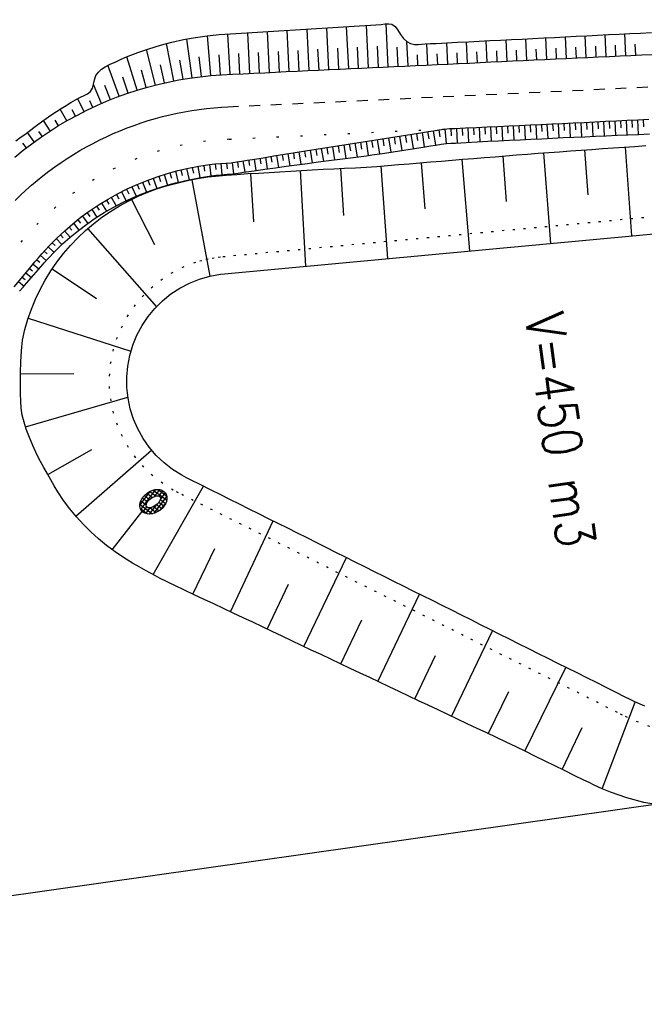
# Model space of a CAD drawing. Extents: x 446388 to 447135, y 445359 to 446567.
# Tile 4 of 39: x 446556 to 446585, y 445542 to 445588. Entities that reach past the tile are written whole.
import ezdxf

# ---------------------------------------------------------------- set-up
doc = ezdxf.new("R2010")
doc.units = 0
doc.header["$LTSCALE"] = 2
doc.header["$MEASUREMENT"] = 0
for name, pattern in [('ACAD_ISO10W100W', [0.5, 0.25, -0.25]), ('AUSGEZOGEN', [0]), ('PUNKTX2', [0.5, 0, -0.5])]:
    doc.linetypes.add(name, pattern=pattern)
doc.layers.get('0').update_dxf_attribs({"linetype": 'AUSGEZOGEN'})
for name, color, linetype in [('Dränagesystem_neu', 15, 'CONTINUOUS'), ('FBR', 8, 'CONTINUOUS'), ('Planeinteilung', 6, 'CONTINUOUS'), ('RAHMEN', 250, 'AUSGEZOGEN'), ('RRB_41-203', 15, 'CONTINUOUS'), ('Zufahrt_Nord_RRB_41-203', 15, 'CONTINUOUS')]:
    doc.layers.add(name, color=color, linetype=linetype)
doc.styles.add('ROMANS', font='romans.shx', dxfattribs={"width": 0.8})

# ---------------------------------------------------------------- blocks, each defined once
blk = doc.blocks.new('*X49')
at = {"color": 0, "linetype": 'ByBlock'}
for p, q in [((-707196, -770835), (-706928, -770568)), ((-706924, -770576), (-706986, -770513)), ((-706928, -770568), (-706830, -770469)), ((-706858, -770710), (-706646, -770497)), ((-706123, -771164), (-706819, -770469)), ((-706719, -770783), (-706505, -770569)), ((-706268, -770807), (-706511, -770564)), ((-706384, -771752), (-707204, -770932)), ((-707197, -771049), (-706858, -770710)), ((-706902, -771022), (-707175, -770749)), ((-707155, -771219), (-706909, -770973)), ((-706888, -770823), (-707101, -770610)), ((-706716, -770784), (-706924, -770576)), ((-706597, -770873), (-706387, -770663)), ((-706505, -770993), (-706289, -770777)), ((-706117, -771383), (-706502, -770997)), ((-706437, -771137), (-706209, -770909)), ((-706582, -771766), (-707168, -771180)), ((-707089, -771365), (-706865, -771141)), ((-707005, -771493), (-706791, -771279)), ((-706902, -771603), (-706693, -771393)), ((-706780, -771692), (-706560, -771472)), ((-706252, -771672), (-706464, -771460)), ((-706441, -771565), (-706113, -771238)), ((-706404, -771316), (-706148, -771060)), ((-706163, -771548), (-706404, -771308)), ((-706371, -771708), (-706134, -771471)), ((-706631, -771756), (-706441, -771565)), ((-706427, -771764), (-706371, -771708))]:
    blk.add_line(p, q, dxfattribs=at)
blk = doc.blocks.new('1135594')
at = {"layer": 'RAHMEN'}
blk.add_line((950, 5), (950, 589), dxfattribs=at)

msp = doc.modelspace()

# ---------------------------------------------------------------- linework, layer by layer
at = {"layer": 'Dränagesystem_neu', "linetype": 'Continuous'}
for major_axis, ratio in [((0.556, 0.411), 0.718145), ((0.314, 0.232), 0.501836)]:
    msp.add_ellipse((446562.647, 445565.792), major_axis=major_axis, ratio=ratio, start_param=0, end_param=6.283185, dxfattribs=at)
at = {"layer": 'FBR'}
for points in [[(446586.887, 446089.829, 0.000001), (446588.957, 446075.27, 0.000001), (446590.43, 446064.906, 0.000008)], [(446614.873, 445892.351, 0.000003), (446616.861, 445878.272, 0.000004), (446618.356, 445867.684, 0.000022), (446620.706, 445851.047, 0.000045)]]:
    msp.add_lwpolyline(points, format="xyb", dxfattribs=at)
at = {"layer": 'RRB_41-203', "linetype": 'Continuous'}
for p, q in [((446580.987, 445581.988), (446581.486, 445582.023)), ((446581.486, 445582.023), (446581.985, 445582.058)), ((446581.985, 445582.058), (446582.484, 445582.093)), ((446582.484, 445582.093), (446582.982, 445582.128)), ((446582.639, 445582.104), (446582.787, 445580.025)), ((446582.982, 445582.128), (446583.481, 445582.163)), ((446583.481, 445582.163), (446583.98, 445582.198)), ((446583.98, 445582.198), (446584.479, 445582.233)), ((446584.479, 445582.233), (446584.978, 445582.268)), ((446584.528, 445582.236), (446584.822, 445578.123)), ((446584.978, 445582.268), (446585.477, 445582.303)), ((446575.006, 445581.505), (446575.504, 445581.546)), ((446575.504, 445581.546), (446576.003, 445581.587)), ((446576.003, 445581.587), (446576.501, 445581.628)), ((446576.501, 445581.628), (446576.999, 445581.669)), ((446576.953, 445581.665), (446577.299, 445577.422)), ((446576.999, 445581.669), (446577.498, 445581.71)), ((446577.498, 445581.71), (446577.996, 445581.75)), ((446577.996, 445581.75), (446578.494, 445581.791)), ((446578.494, 445581.791), (446578.993, 445581.832)), ((446578.847, 445581.82), (446579.013, 445579.709)), ((446578.993, 445581.832), (446579.491, 445581.873)), ((446579.491, 445581.873), (446579.99, 445581.912)), ((446579.99, 445581.912), (446580.488, 445581.95)), ((446580.488, 445581.95), (446580.987, 445581.988)), ((446580.742, 445581.969), (446581.057, 445577.772)), ((446568.017, 445581.064), (446568.516, 445581.093)), ((446568.516, 445581.093), (446569.016, 445581.122)), ((446569.016, 445581.122), (446569.515, 445581.152)), ((446569.447, 445581.148), (446569.705, 445576.715)), ((446569.515, 445581.152), (446570.014, 445581.181)), ((446570.014, 445581.181), (446570.514, 445581.206)), ((446570.514, 445581.206), (446571.014, 445581.23)), ((446571.014, 445581.23), (446571.514, 445581.253)), ((446571.324, 445581.244), (446571.465, 445579.068)), ((446571.514, 445581.253), (446572.014, 445581.277)), ((446572.014, 445581.277), (446572.264, 445581.287)), ((446572.264, 445581.287), (446572.514, 445581.301)), ((446572.514, 445581.301), (446572.763, 445581.32)), ((446572.763, 445581.32), (446573.012, 445581.341)), ((446573.012, 445581.341), (446573.511, 445581.382)), ((446573.199, 445581.357), (446573.506, 445577.069)), ((446573.511, 445581.382), (446574.009, 445581.423)), ((446574.009, 445581.423), (446574.507, 445581.464)), ((446574.507, 445581.464), (446575.006, 445581.505)), ((446575.065, 445581.51), (446575.239, 445579.378)), ((446563.295, 445580.46), (446564.224, 445580.69)), ((446564.224, 445580.69), (446564.694, 445580.776)), ((446564.427, 445580.717), (446565.265, 445576.254)), ((446564.694, 445580.776), (446565.166, 445580.851)), ((446565.166, 445580.851), (446565.522, 445580.887)), ((446565.522, 445580.887), (446566.021, 445580.927)), ((446566.021, 445580.927), (446566.519, 445580.968)), ((446566.519, 445580.968), (446567.018, 445581.005)), ((446567.018, 445581.005), (446567.517, 445581.034)), ((446567.142, 445581.012), (446567.295, 445578.765)), ((446567.517, 445581.034), (446568.017, 445581.064)), ((446562.385, 445580.146), (446562.836, 445580.314)), ((446562.836, 445580.314), (446563.295, 445580.46)), ((446561.078, 445579.511), (446561.505, 445579.744)), ((446561.505, 445579.744), (446561.94, 445579.956)), ((446561.637, 445579.81), (446562.702, 445577.721)), ((446561.94, 445579.956), (446562.385, 445580.146)), ((446560.26, 445578.98), (446560.663, 445579.257)), ((446560.663, 445579.257), (446561.078, 445579.511)), ((446559.871, 445578.683), (446560.26, 445578.98)), ((446559.14, 445578.027), (446559.497, 445578.365)), ((446559.497, 445578.365), (446559.871, 445578.683)), ((446559.598, 445578.453), (446562.784, 445574.831)), ((446558.799, 445577.67), (446559.14, 445578.027)), ((446581.874, 445577.848), (446582.372, 445577.895)), ((446582.372, 445577.895), (446582.87, 445577.941)), ((446582.87, 445577.941), (446583.368, 445577.987)), ((446583.368, 445577.987), (446583.866, 445578.034)), ((446583.866, 445578.034), (446584.364, 445578.08)), ((446584.364, 445578.08), (446584.862, 445578.126)), ((446584.862, 445578.126), (446585.359, 445578.173)), ((446585.359, 445578.173), (446585.857, 445578.219)), ((446558.477, 445577.295), (446558.799, 445577.67)), ((446576.896, 445577.385), (446577.394, 445577.431)), ((446577.394, 445577.431), (446577.892, 445577.477)), ((446577.892, 445577.477), (446578.39, 445577.524)), ((446578.39, 445577.524), (446578.887, 445577.57)), ((446578.887, 445577.57), (446579.385, 445577.616)), ((446579.385, 445577.616), (446579.883, 445577.663)), ((446579.883, 445577.663), (446580.381, 445577.709)), ((446580.381, 445577.709), (446580.879, 445577.755)), ((446580.879, 445577.755), (446581.377, 445577.802)), ((446581.377, 445577.802), (446581.874, 445577.848)), ((446558.174, 445576.903), (446558.477, 445577.295)), ((446571.918, 445576.921), (446572.415, 445576.967)), ((446572.415, 445576.967), (446572.913, 445577.014)), ((446572.913, 445577.014), (446573.411, 445577.06)), ((446573.411, 445577.06), (446573.909, 445577.106)), ((446573.909, 445577.106), (446574.407, 445577.153)), ((446574.407, 445577.153), (446574.905, 445577.199)), ((446574.905, 445577.199), (446575.402, 445577.246)), ((446575.402, 445577.246), (446575.9, 445577.292)), ((446575.9, 445577.292), (446576.398, 445577.338)), ((446576.398, 445577.338), (446576.896, 445577.385)), ((446557.892, 445576.495), (446558.174, 445576.903)), ((446557.958, 445576.594), (446560.006, 445575.219)), ((446567.437, 445576.504), (446567.935, 445576.55)), ((446567.935, 445576.55), (446568.433, 445576.597)), ((446568.433, 445576.597), (446568.93, 445576.643)), ((446568.93, 445576.643), (446569.428, 445576.689)), ((446569.428, 445576.689), (446569.926, 445576.736)), ((446569.926, 445576.736), (446570.424, 445576.782)), ((446570.424, 445576.782), (446570.922, 445576.828)), ((446570.922, 445576.828), (446571.42, 445576.875)), ((446571.42, 445576.875), (446571.918, 445576.921)), ((446557.392, 445575.635), (446557.63, 445576.072)), ((446557.63, 445576.072), (446557.892, 445576.495)), ((446564.321, 445575.93), (446564.785, 445576.116)), ((446564.785, 445576.116), (446565.265, 445576.254)), ((446565.265, 445576.254), (446565.51, 445576.303)), ((446565.51, 445576.303), (446565.757, 445576.344)), ((446565.757, 445576.344), (446565.943, 445576.365)), ((446565.943, 445576.365), (446566.441, 445576.411)), ((446566.441, 445576.411), (446566.939, 445576.457)), ((446566.939, 445576.457), (446567.437, 445576.504)), ((446557.178, 445575.184), (446557.392, 445575.635)), ((446563.46, 445575.425), (446563.878, 445575.699)), ((446563.878, 445575.699), (446564.321, 445575.93)), ((446556.986, 445574.723), (446557.178, 445575.184)), ((446563.071, 445575.111), (446563.46, 445575.425)), ((446556.816, 445574.252), (446556.986, 445574.723)), ((446562.398, 445574.374), (446562.716, 445574.759)), ((446562.716, 445574.759), (446563.071, 445575.111)), ((446556.678, 445573.771), (446556.816, 445574.252)), ((446556.835, 445574.308), (446561.605, 445572.778)), ((446562.119, 445573.959), (446562.398, 445574.374)), ((446561.884, 445573.518), (446562.119, 445573.959)), ((446556.583, 445573.28), (446556.678, 445573.771)), ((446561.694, 445573.056), (446561.884, 445573.518)), ((446556.525, 445572.783), (446556.583, 445573.28)), ((446561.551, 445572.577), (446561.694, 445573.056)), ((446556.496, 445572.285), (446556.525, 445572.783)), ((446561.456, 445572.086), (446561.551, 445572.577)), ((446556.483, 445571.787), (446556.496, 445572.285)), ((446561.411, 445571.588), (446561.456, 445572.086)), ((446556.478, 445571.291), (446556.483, 445571.787)), ((446556.482, 445571.726), (446558.951, 445571.734)), ((446561.416, 445571.088), (446561.411, 445571.588)), ((446556.482, 445570.794), (446556.478, 445571.291)), ((446561.47, 445570.592), (446561.416, 445571.088)), ((446556.492, 445570.461), (446556.482, 445570.794)), ((446556.714, 445569.273), (446561.464, 445570.639)), ((446561.574, 445570.103), (446561.47, 445570.592)), ((446556.517, 445570.129), (446556.492, 445570.461)), ((446556.567, 445569.802), (446556.517, 445570.129)), ((446556.647, 445569.481), (446556.567, 445569.802)), ((446561.727, 445569.627), (446561.574, 445570.103)), ((446556.752, 445569.165), (446556.647, 445569.481)), ((446561.926, 445569.168), (446561.727, 445569.627)), ((446556.87, 445568.853), (446556.752, 445569.165)), ((446557.057, 445568.396), (446556.87, 445568.853)), ((446562.17, 445568.732), (446561.926, 445569.168)), ((446557.263, 445567.949), (446557.057, 445568.396)), ((446562.456, 445568.322), (446562.17, 445568.732)), ((446562.781, 445567.943), (446562.456, 445568.322)), ((446557.413, 445567.66), (446557.263, 445567.949)), ((446557.75, 445567.057), (446559.789, 445568.218)), ((446559.043, 445565.124), (446562.564, 445568.188)), ((446563.143, 445567.598), (446562.781, 445567.943)), ((446557.571, 445567.376), (446557.413, 445567.66)), ((446563.538, 445567.291), (446563.143, 445567.598)), ((446557.731, 445567.092), (446557.571, 445567.376)), ((446557.886, 445566.809), (446557.731, 445567.092)), ((446563.961, 445567.025), (446563.538, 445567.291)), ((446564.182, 445566.908), (446563.961, 445567.025)), ((446558.043, 445566.527), (446557.886, 445566.809)), ((446558.208, 445566.25), (446558.043, 445566.527)), ((446562.64, 445562.416), (446564.972, 445566.514)), ((446564.405, 445566.797), (446564.182, 445566.908)), ((446564.853, 445566.573), (446564.405, 445566.797)), ((446565.3, 445566.35), (446564.853, 445566.573)), ((446558.475, 445565.848), (446558.208, 445566.25)), ((446565.747, 445566.126), (446565.3, 445566.35)), ((446566.194, 445565.902), (446565.747, 445566.126)), ((446558.766, 445565.461), (446558.475, 445565.848)), ((446566.642, 445565.679), (446566.194, 445565.902)), ((446567.089, 445565.455), (446566.642, 445565.679)), ((446559.074, 445565.088), (446558.766, 445565.461)), ((446560.739, 445563.57), (446562.172, 445565.408)), ((446567.536, 445565.232), (446567.089, 445565.455)), ((446567.983, 445565.008), (446567.536, 445565.232)), ((446559.399, 445564.731), (446559.074, 445565.088)), ((446559.742, 445564.39), (446559.399, 445564.731)), ((446566.217, 445560.693), (446568.193, 445564.903)), ((446568.43, 445564.784), (446567.983, 445565.008)), ((446568.878, 445564.561), (446568.43, 445564.784)), ((446560.101, 445564.068), (446559.742, 445564.39)), ((446569.325, 445564.337), (446568.878, 445564.561)), ((446569.772, 445564.114), (446569.325, 445564.337)), ((446560.477, 445563.765), (446560.101, 445564.068)), ((446560.866, 445563.478), (446560.477, 445563.765)), ((446570.219, 445563.89), (446569.772, 445564.114)), ((446570.666, 445563.666), (446570.219, 445563.89)), ((446561.264, 445563.204), (446560.866, 445563.478)), ((446564.47, 445561.515), (446565.501, 445563.624)), ((446571.114, 445563.443), (446570.666, 445563.666)), ((446571.561, 445563.219), (446571.114, 445563.443)), ((446561.673, 445562.947), (446561.264, 445563.204)), ((446561.987, 445562.768), (446561.673, 445562.947)), ((446569.628, 445559.081), (446571.595, 445563.202)), ((446572.008, 445562.996), (446571.561, 445563.219)), ((446572.455, 445562.772), (446572.008, 445562.996)), ((446562.305, 445562.596), (446561.987, 445562.768)), ((446562.746, 445562.359), (446562.305, 445562.596)), ((446562.965, 445562.24), (446562.746, 445562.359)), ((446572.903, 445562.548), (446572.455, 445562.772)), ((446573.35, 445562.325), (446572.903, 445562.548)), ((446563.187, 445562.123), (446562.965, 445562.24)), ((446563.411, 445562.013), (446563.187, 445562.123)), ((446563.637, 445561.906), (446563.411, 445562.013)), ((446564.09, 445561.693), (446563.637, 445561.906)), ((446567.923, 445559.887), (446568.908, 445561.97)), ((446573.797, 445562.101), (446573.35, 445562.325)), ((446574.244, 445561.877), (446573.797, 445562.101)), ((446564.542, 445561.48), (446564.09, 445561.693)), ((446564.995, 445561.268), (446564.542, 445561.48)), ((446573.052, 445557.462), (446574.983, 445561.508)), ((446574.691, 445561.654), (446574.244, 445561.877)), ((446575.139, 445561.43), (446574.691, 445561.654)), ((446565.448, 445561.055), (446564.995, 445561.268)), ((446565.9, 445560.842), (446565.448, 445561.055)), ((446575.586, 445561.207), (446575.139, 445561.43)), ((446576.033, 445560.983), (446575.586, 445561.207)), ((446566.353, 445560.629), (446565.9, 445560.842)), ((446566.805, 445560.416), (446566.353, 445560.629)), ((446576.48, 445560.759), (446576.033, 445560.983)), ((446576.927, 445560.536), (446576.48, 445560.759)), ((446577.375, 445560.312), (446576.927, 445560.536)), ((446567.257, 445560.202), (446566.805, 445560.416)), ((446567.709, 445559.988), (446567.257, 445560.202)), ((446571.34, 445558.271), (446572.315, 445560.313)), ((446577.822, 445560.089), (446577.375, 445560.312)), ((446578.269, 445559.865), (446577.822, 445560.089)), ((446568.161, 445559.774), (446567.709, 445559.988)), ((446568.614, 445559.561), (446568.161, 445559.774)), ((446576.476, 445555.843), (446578.372, 445559.814)), ((446578.716, 445559.641), (446578.269, 445559.865)), ((446579.164, 445559.418), (446578.716, 445559.641)), ((446569.066, 445559.347), (446568.614, 445559.561)), ((446569.518, 445559.133), (446569.066, 445559.347)), ((446579.611, 445559.194), (446579.164, 445559.418)), ((446580.058, 445558.971), (446579.611, 445559.194)), ((446569.97, 445558.919), (446569.518, 445559.133)), ((446570.422, 445558.705), (446569.97, 445558.919)), ((446580.505, 445558.747), (446580.058, 445558.971)), ((446580.952, 445558.523), (446580.505, 445558.747)), ((446570.874, 445558.492), (446570.422, 445558.705)), ((446571.326, 445558.278), (446570.874, 445558.492)), ((446571.779, 445558.064), (446571.326, 445558.278)), ((446574.764, 445556.652), (446575.721, 445558.657)), ((446581.4, 445558.3), (446580.952, 445558.523)), ((446581.847, 445558.076), (446581.4, 445558.3)), ((446572.231, 445557.85), (446571.779, 445558.064)), ((446572.683, 445557.637), (446572.231, 445557.85)), ((446579.878, 445554.226), (446581.779, 445558.11)), ((446582.294, 445557.853), (446581.847, 445558.076)), ((446582.741, 445557.629), (446582.294, 445557.853)), ((446573.135, 445557.423), (446572.683, 445557.637)), ((446573.587, 445557.209), (446573.135, 445557.423)), ((446583.188, 445557.405), (446582.741, 445557.629)), ((446583.636, 445557.182), (446583.188, 445557.405)), ((446574.039, 445556.995), (446573.587, 445557.209)), ((446574.491, 445556.781), (446574.039, 445556.995)), ((446578.176, 445555.04), (446579.127, 445557)), ((446584.083, 445556.958), (446583.636, 445557.182)), ((446584.53, 445556.735), (446584.083, 445556.958)), ((446574.943, 445556.568), (446574.491, 445556.781)), ((446575.396, 445556.354), (446574.943, 445556.568)), ((446583.464, 445552.483), (446584.985, 445556.508)), ((446584.753, 445556.622), (446584.53, 445556.735)), ((446584.977, 445556.511), (446584.753, 445556.622)), ((446585.434, 445556.308), (446584.977, 445556.511)), ((446575.848, 445556.14), (446575.396, 445556.354)), ((446576.3, 445555.926), (446575.848, 445556.14)), ((446576.752, 445555.713), (446576.3, 445555.926)), ((446577.204, 445555.499), (446576.752, 445555.713)), ((446577.656, 445555.285), (446577.204, 445555.499)), ((446578.108, 445555.071), (446577.656, 445555.285)), ((446578.561, 445554.858), (446578.108, 445555.071)), ((446581.596, 445553.381), (446582.525, 445555.327)), ((446579.013, 445554.645), (446578.561, 445554.858)), ((446579.465, 445554.43), (446579.013, 445554.645)), ((446579.913, 445554.209), (446579.465, 445554.43)), ((446580.361, 445553.987), (446579.913, 445554.209)), ((446580.81, 445553.766), (446580.361, 445553.987)), ((446581.259, 445553.546), (446580.81, 445553.766)), ((446581.708, 445553.326), (446581.259, 445553.546)), ((446582.157, 445553.107), (446581.708, 445553.326)), ((446582.607, 445552.888), (446582.157, 445553.107)), ((446582.848, 445552.769), (446582.607, 445552.888)), ((446583.091, 445552.652), (446582.848, 445552.769)), ((446583.462, 445552.483), (446583.091, 445552.652)), ((446583.84, 445552.328), (446583.462, 445552.483)), ((446584.609, 445552.061), (446583.84, 445552.328)), ((446585.396, 445551.852), (446584.609, 445552.061)), ((446585.86, 445551.766), (446585.396, 445551.852))]:
    msp.add_line(p, q, dxfattribs=at)
at = {"layer": 'RRB_41-203', "linetype": 'PUNKTX2'}
for p, q in [((446583.294, 445578.784), (446583.792, 445578.83)), ((446583.792, 445578.83), (446584.29, 445578.877)), ((446584.29, 445578.877), (446584.787, 445578.923)), ((446584.787, 445578.923), (446585.285, 445578.969)), ((446585.285, 445578.969), (446585.783, 445579.016)), ((446578.315, 445578.32), (446578.813, 445578.367)), ((446578.813, 445578.367), (446579.311, 445578.413)), ((446579.311, 445578.413), (446579.809, 445578.459)), ((446579.809, 445578.459), (446580.307, 445578.506)), ((446580.307, 445578.506), (446580.805, 445578.552)), ((446580.805, 445578.552), (446581.302, 445578.598)), ((446581.302, 445578.598), (446581.8, 445578.645)), ((446581.8, 445578.645), (446582.298, 445578.691)), ((446582.298, 445578.691), (446582.796, 445578.737)), ((446582.796, 445578.737), (446583.294, 445578.784)), ((446573.337, 445577.857), (446573.835, 445577.903)), ((446573.835, 445577.903), (446574.333, 445577.949)), ((446574.333, 445577.949), (446574.83, 445577.996)), ((446574.83, 445577.996), (446575.328, 445578.042)), ((446575.328, 445578.042), (446575.826, 445578.088)), ((446575.826, 445578.088), (446576.324, 445578.135)), ((446576.324, 445578.135), (446576.822, 445578.181)), ((446576.822, 445578.181), (446577.32, 445578.228)), ((446577.32, 445578.228), (446577.818, 445578.274)), ((446577.818, 445578.274), (446578.315, 445578.32)), ((446568.358, 445577.393), (446568.856, 445577.439)), ((446568.856, 445577.439), (446569.354, 445577.486)), ((446569.354, 445577.486), (446569.852, 445577.532)), ((446569.852, 445577.532), (446570.35, 445577.579)), ((446570.35, 445577.579), (446570.848, 445577.625)), ((446570.848, 445577.625), (446571.346, 445577.671)), ((446571.346, 445577.671), (446571.843, 445577.718)), ((446571.843, 445577.718), (446572.341, 445577.764)), ((446572.341, 445577.764), (446572.839, 445577.81)), ((446572.839, 445577.81), (446573.337, 445577.857)), ((446564.802, 445576.96), (446565.082, 445577.033)), ((446565.082, 445577.033), (446565.367, 445577.09)), ((446565.367, 445577.09), (446565.653, 445577.137)), ((446565.653, 445577.137), (446565.869, 445577.161)), ((446565.869, 445577.161), (446566.367, 445577.208)), ((446566.367, 445577.208), (446566.865, 445577.254)), ((446566.865, 445577.254), (446567.363, 445577.3)), ((446567.363, 445577.3), (446567.861, 445577.347)), ((446567.861, 445577.347), (446568.358, 445577.393)), ((446563.473, 445576.389), (446563.987, 445576.657)), ((446563.987, 445576.657), (446564.525, 445576.873)), ((446564.525, 445576.873), (446564.802, 445576.96)), ((446562.537, 445575.707), (446562.988, 445576.071)), ((446562.988, 445576.071), (446563.473, 445576.389)), ((446562.125, 445575.299), (446562.537, 445575.707)), ((446561.756, 445574.852), (446562.125, 445575.299)), ((446561.433, 445574.37), (446561.756, 445574.852)), ((446561.16, 445573.859), (446561.433, 445574.37)), ((446560.94, 445573.323), (446561.16, 445573.859)), ((446560.774, 445572.767), (446560.94, 445573.323)), ((446560.664, 445572.198), (446560.774, 445572.767)), ((446560.612, 445571.62), (446560.664, 445572.198)), ((446560.617, 445571.041), (446560.612, 445571.62)), ((446560.681, 445570.464), (446560.617, 445571.041)), ((446560.801, 445569.897), (446560.681, 445570.464)), ((446560.978, 445569.345), (446560.801, 445569.897)), ((446561.209, 445568.813), (446560.978, 445569.345)), ((446561.492, 445568.307), (446561.209, 445568.813)), ((446561.824, 445567.832), (446561.492, 445568.307)), ((446562.201, 445567.392), (446561.824, 445567.832)), ((446562.621, 445566.992), (446562.201, 445567.392)), ((446563.079, 445566.636), (446562.621, 445566.992)), ((446563.57, 445566.328), (446563.079, 445566.636)), ((446563.807, 445566.202), (446563.57, 445566.328)), ((446564.048, 445566.081), (446563.807, 445566.202)), ((446564.495, 445565.858), (446564.048, 445566.081)), ((446564.942, 445565.634), (446564.495, 445565.858)), ((446565.389, 445565.41), (446564.942, 445565.634)), ((446565.837, 445565.187), (446565.389, 445565.41)), ((446566.284, 445564.963), (446565.837, 445565.187)), ((446566.731, 445564.74), (446566.284, 445564.963)), ((446567.178, 445564.516), (446566.731, 445564.74)), ((446567.625, 445564.292), (446567.178, 445564.516)), ((446568.073, 445564.069), (446567.625, 445564.292)), ((446568.52, 445563.845), (446568.073, 445564.069)), ((446568.967, 445563.622), (446568.52, 445563.845)), ((446569.414, 445563.398), (446568.967, 445563.622)), ((446569.861, 445563.174), (446569.414, 445563.398)), ((446570.309, 445562.951), (446569.861, 445563.174)), ((446570.756, 445562.727), (446570.309, 445562.951)), ((446571.203, 445562.504), (446570.756, 445562.727)), ((446571.65, 445562.28), (446571.203, 445562.504)), ((446572.098, 445562.056), (446571.65, 445562.28)), ((446572.545, 445561.833), (446572.098, 445562.056)), ((446572.992, 445561.609), (446572.545, 445561.833)), ((446573.439, 445561.386), (446572.992, 445561.609)), ((446573.886, 445561.162), (446573.439, 445561.386)), ((446574.334, 445560.938), (446573.886, 445561.162)), ((446574.781, 445560.715), (446574.334, 445560.938)), ((446575.228, 445560.491), (446574.781, 445560.715)), ((446575.675, 445560.268), (446575.228, 445560.491)), ((446576.122, 445560.044), (446575.675, 445560.268)), ((446576.57, 445559.82), (446576.122, 445560.044)), ((446577.017, 445559.597), (446576.57, 445559.82)), ((446577.464, 445559.373), (446577.017, 445559.597)), ((446577.911, 445559.149), (446577.464, 445559.373)), ((446578.359, 445558.926), (446577.911, 445559.149)), ((446578.806, 445558.702), (446578.359, 445558.926)), ((446579.253, 445558.479), (446578.806, 445558.702)), ((446579.7, 445558.255), (446579.253, 445558.479)), ((446580.147, 445558.031), (446579.7, 445558.255)), ((446580.595, 445557.808), (446580.147, 445558.031)), ((446581.042, 445557.584), (446580.595, 445557.808)), ((446581.489, 445557.361), (446581.042, 445557.584)), ((446581.936, 445557.137), (446581.489, 445557.361)), ((446582.383, 445556.913), (446581.936, 445557.137)), ((446582.831, 445556.69), (446582.383, 445556.913)), ((446583.278, 445556.466), (446582.831, 445556.69)), ((446583.725, 445556.243), (446583.278, 445556.466)), ((446584.172, 445556.019), (446583.725, 445556.243)), ((446584.399, 445555.905), (446584.172, 445556.019)), ((446584.626, 445555.792), (446584.399, 445555.905)), ((446585.137, 445555.566), (446584.626, 445555.792)), ((446585.663, 445555.377), (446585.137, 445555.566))]:
    msp.add_line(p, q, dxfattribs=at)
at = {"layer": 'Zufahrt_Nord_RRB_41-203', "linetype": 'Continuous'}
for p, q in [((446572.956, 445587.906), (446573.209, 445587.926)), ((446573.209, 445587.926), (446573.386, 445587.948)), ((446573.386, 445587.948), (446573.557, 445587.957)), ((446573.54, 445585.956), (446573.444, 445587.953)), ((446573.557, 445587.957), (446573.71, 445587.93)), ((446573.71, 445587.93), (446573.864, 445587.82)), ((446565.7, 445587.45), (446565.961, 445587.469)), ((446565.961, 445587.469), (446566.222, 445587.486)), ((446566.2, 445585.609), (446566.098, 445587.478)), ((446566.222, 445587.486), (446566.721, 445587.517)), ((446566.721, 445587.517), (446567.221, 445587.549)), ((446567.112, 445585.652), (446567.022, 445587.536)), ((446567.221, 445587.549), (446567.72, 445587.58)), ((446567.72, 445587.58), (446568.219, 445587.612)), ((446568.03, 445585.696), (446567.939, 445587.594)), ((446568.219, 445587.612), (446568.718, 445587.643)), ((446568.718, 445587.643), (446569.217, 445587.674)), ((446568.948, 445585.739), (446568.857, 445587.652)), ((446569.217, 445587.674), (446569.716, 445587.706)), ((446569.716, 445587.706), (446570.215, 445587.737)), ((446569.867, 445585.783), (446569.774, 445587.71)), ((446570.215, 445587.737), (446570.714, 445587.769)), ((446570.785, 445585.826), (446570.692, 445587.767)), ((446570.714, 445587.769), (446571.213, 445587.8)), ((446571.213, 445587.8), (446571.712, 445587.832)), ((446571.703, 445585.87), (446571.609, 445587.825)), ((446571.712, 445587.832), (446572.211, 445587.863)), ((446572.211, 445587.863), (446572.462, 445587.88)), ((446572.462, 445587.88), (446572.71, 445587.895)), ((446572.621, 445585.913), (446572.527, 445587.884)), ((446572.71, 445587.895), (446572.956, 445587.906)), ((446573.864, 445587.82), (446573.989, 445587.65)), ((446573.989, 445587.65), (446574.107, 445587.455)), ((446583.744, 445587.448), (446584.243, 445587.473)), ((446584.243, 445587.473), (446584.742, 445587.499)), ((446584.559, 445586.478), (446584.51, 445587.487)), ((446584.742, 445587.499), (446585.242, 445587.524)), ((446585.242, 445587.524), (446585.741, 445587.549)), ((446562.971, 445586.956), (446563.507, 445587.097)), ((446563.589, 445585.303), (446563.25, 445587.032)), ((446563.507, 445587.097), (446564.049, 445587.217)), ((446564.049, 445587.217), (446564.595, 445587.316)), ((446564.45, 445585.45), (446564.193, 445587.244)), ((446564.595, 445587.316), (446565.146, 445587.394)), ((446565.146, 445587.394), (446565.7, 445587.45)), ((446565.314, 445585.552), (446565.151, 445587.394)), ((446574.107, 445587.455), (446574.242, 445587.271)), ((446574.242, 445587.271), (446574.393, 445587.137)), ((446574.393, 445587.137), (446574.567, 445587.046)), ((446574.458, 445586), (446574.404, 445587.132)), ((446574.567, 445587.046), (446574.755, 445586.998)), ((446575.087, 445587.004), (446575.254, 445587.023)), ((446575.254, 445587.023), (446575.504, 445587.038)), ((446575.376, 445586.043), (446575.329, 445587.029)), ((446575.504, 445587.038), (446575.754, 445587.046)), ((446575.754, 445587.046), (446576.003, 445587.057)), ((446576.003, 445587.057), (446576.253, 445587.071)), ((446576.294, 445586.087), (446576.247, 445587.071)), ((446576.253, 445587.071), (446576.753, 445587.096)), ((446576.753, 445587.096), (446577.252, 445587.121)), ((446577.213, 445586.13), (446577.165, 445587.117)), ((446577.252, 445587.121), (446577.751, 445587.146)), ((446577.751, 445587.146), (446578.251, 445587.172)), ((446578.131, 445586.174), (446578.083, 445587.163)), ((446578.251, 445587.172), (446578.75, 445587.197)), ((446578.75, 445587.197), (446579.249, 445587.222)), ((446579.049, 445586.217), (446579.002, 445587.209)), ((446579.249, 445587.222), (446579.749, 445587.247)), ((446579.749, 445587.247), (446580.248, 445587.272)), ((446579.967, 445586.261), (446579.92, 445587.256)), ((446580.248, 445587.272), (446580.748, 445587.297)), ((446580.748, 445587.297), (446581.247, 445587.322)), ((446580.886, 445586.304), (446580.838, 445587.302)), ((446581.247, 445587.322), (446581.746, 445587.348)), ((446581.746, 445587.348), (446582.246, 445587.373)), ((446581.804, 445586.348), (446581.756, 445587.348)), ((446582.246, 445587.373), (446582.745, 445587.398)), ((446582.722, 445586.391), (446582.674, 445587.394)), ((446582.745, 445587.398), (446583.244, 445587.423)), ((446583.244, 445587.423), (446583.744, 445587.448)), ((446583.64, 445586.435), (446583.592, 445587.441)), ((446561.405, 445586.414), (446561.919, 445586.614)), ((446561.919, 445586.614), (446562.441, 445586.795)), ((446562.74, 445585.111), (446562.32, 445586.754)), ((446562.441, 445586.795), (446562.971, 445586.956)), ((446566.653, 445585.63), (446566.608, 445586.569)), ((446567.571, 445585.674), (446567.526, 445586.619)), ((446568.489, 445585.717), (446568.444, 445586.67)), ((446569.407, 445585.761), (446569.362, 445586.721)), ((446570.326, 445585.804), (446570.279, 445586.771)), ((446571.244, 445585.848), (446571.197, 445586.822)), ((446572.162, 445585.891), (446572.115, 445586.873)), ((446573.08, 445585.935), (446573.033, 445586.921)), ((446573.999, 445585.978), (446573.956, 445586.869)), ((446574.755, 445586.998), (446574.92, 445586.991)), ((446574.92, 445586.991), (446575.087, 445587.004)), ((446575.835, 445586.065), (446575.812, 445586.556)), ((446576.753, 445586.109), (446576.73, 445586.601)), ((446577.672, 445586.152), (446577.648, 445586.646)), ((446578.59, 445586.195), (446578.566, 445586.691)), ((446579.508, 445586.239), (446579.484, 445586.736)), ((446580.426, 445586.282), (446580.403, 445586.781)), ((446581.345, 445586.326), (446581.321, 445586.825)), ((446582.263, 445586.369), (446582.239, 445586.87)), ((446583.181, 445586.413), (446583.157, 445586.915)), ((446584.099, 445586.456), (446584.075, 445586.96)), ((446585.018, 445586.5), (446584.994, 445587.005)), ((446560.649, 445586.084), (446560.9, 445586.194)), ((446560.9, 445586.194), (446561.152, 445586.305)), ((446561.152, 445586.305), (446561.405, 445586.414)), ((446561.895, 445584.872), (446561.417, 445586.419)), ((446564.02, 445585.382), (446563.869, 445586.264)), ((446564.88, 445585.506), (446564.776, 445586.417)), ((446565.753, 445585.585), (446565.69, 445586.515)), ((446574.917, 445586.022), (446574.894, 445586.506)), ((446576.3, 445586.087), (446576.799, 445586.111)), ((446576.799, 445586.111), (446577.299, 445586.134)), ((446577.299, 445586.134), (446577.798, 445586.158)), ((446577.798, 445586.158), (446578.298, 445586.182)), ((446578.298, 445586.182), (446578.797, 445586.205)), ((446578.797, 445586.205), (446579.296, 445586.229)), ((446579.296, 445586.229), (446579.796, 445586.253)), ((446579.796, 445586.253), (446580.295, 445586.276)), ((446580.295, 445586.276), (446580.795, 445586.3)), ((446580.795, 445586.3), (446581.294, 445586.323)), ((446581.294, 445586.323), (446581.794, 445586.347)), ((446581.794, 445586.347), (446582.293, 445586.371)), ((446582.293, 445586.371), (446582.792, 445586.394)), ((446582.792, 445586.394), (446583.292, 445586.418)), ((446583.292, 445586.418), (446583.791, 445586.442)), ((446583.791, 445586.442), (446584.291, 445586.465)), ((446584.291, 445586.465), (446584.79, 445586.489)), ((446584.79, 445586.489), (446585.29, 445586.513)), ((446585.29, 445586.513), (446585.789, 445586.536)), ((446559.983, 445585.549), (446560.093, 445585.711)), ((446560.093, 445585.711), (446560.239, 445585.845)), ((446560.239, 445585.845), (446560.405, 445585.957)), ((446560.405, 445585.957), (446560.649, 445586.084)), ((446561.066, 445584.589), (446560.533, 445586.027)), ((446562.317, 445584.997), (446562.091, 445585.796)), ((446563.162, 445585.212), (446562.973, 445586.057)), ((446566.81, 445585.638), (446567.31, 445585.662)), ((446567.31, 445585.662), (446567.809, 445585.685)), ((446567.809, 445585.685), (446568.309, 445585.709)), ((446568.309, 445585.709), (446568.808, 445585.733)), ((446568.808, 445585.733), (446569.308, 445585.756)), ((446569.308, 445585.756), (446569.807, 445585.78)), ((446569.807, 445585.78), (446570.306, 445585.803)), ((446570.306, 445585.803), (446570.806, 445585.827)), ((446570.806, 445585.827), (446571.305, 445585.851)), ((446571.305, 445585.851), (446571.805, 445585.874)), ((446571.805, 445585.874), (446572.304, 445585.898)), ((446572.304, 445585.898), (446572.804, 445585.922)), ((446572.804, 445585.922), (446573.303, 445585.945)), ((446573.303, 445585.945), (446573.803, 445585.969)), ((446573.803, 445585.969), (446574.302, 445585.993)), ((446574.302, 445585.993), (446574.801, 445586.016)), ((446574.801, 445586.016), (446575.301, 445586.04)), ((446575.301, 445586.04), (446575.8, 445586.063)), ((446575.8, 445586.063), (446576.3, 445586.087)), ((446559.87, 445585.16), (446559.916, 445585.359)), ((446559.916, 445585.359), (446559.983, 445585.549)), ((446561.477, 445584.735), (446561.226, 445585.481)), ((446562.85, 445585.139), (446563.337, 445585.251)), ((446563.337, 445585.251), (446563.827, 445585.349)), ((446563.827, 445585.349), (446564.32, 445585.431)), ((446564.32, 445585.431), (446564.816, 445585.499)), ((446564.816, 445585.499), (446565.313, 445585.552)), ((446565.313, 445585.552), (446565.812, 445585.589)), ((446565.812, 445585.589), (446566.311, 445585.614)), ((446566.311, 445585.614), (446566.81, 445585.638)), ((446559.596, 445584.707), (446559.725, 445584.811)), ((446559.725, 445584.811), (446559.816, 445584.97)), ((446559.816, 445584.97), (446559.87, 445585.16)), ((446560.245, 445584.26), (446559.863, 445585.133)), ((446560.658, 445584.432), (446560.391, 445585.087)), ((446561.412, 445584.714), (446561.887, 445584.87)), ((446561.887, 445584.87), (446562.366, 445585.012)), ((446562.366, 445585.012), (446562.85, 445585.139)), ((446558.596, 445584.162), (446558.817, 445584.296)), ((446558.817, 445584.296), (446559.037, 445584.43)), ((446559.037, 445584.43), (446559.27, 445584.554)), ((446559.428, 445583.879), (446559.128, 445584.481)), ((446559.27, 445584.554), (446559.437, 445584.627)), ((446559.437, 445584.627), (446559.596, 445584.707)), ((446559.834, 445584.075), (446559.692, 445584.378)), ((446560.018, 445584.16), (446560.477, 445584.358)), ((446560.477, 445584.358), (446560.942, 445584.543)), ((446560.942, 445584.543), (446561.412, 445584.714)), ((446557.939, 445583.742), (446558.373, 445584.026)), ((446558.635, 445583.455), (446558.323, 445583.994)), ((446558.373, 445584.026), (446558.596, 445584.162)), ((446559.029, 445583.672), (446558.876, 445583.956)), ((446559.12, 445583.721), (446559.566, 445583.947)), ((446559.566, 445583.947), (446560.018, 445584.16)), ((446557.098, 445583.137), (446557.513, 445583.446)), ((446557.513, 445583.446), (446557.939, 445583.742)), ((446557.861, 445582.986), (446557.549, 445583.471)), ((446558.245, 445583.226), (446558.089, 445583.482)), ((446558.249, 445583.229), (446558.681, 445583.482)), ((446558.681, 445583.482), (446559.12, 445583.721)), ((446581.62, 445583.336), (446582.12, 445583.359)), ((446582.12, 445583.359), (446582.619, 445583.383)), ((446582.211, 445583.363), (446582.227, 445583.031)), ((446582.473, 445583.376), (446582.506, 445582.711)), ((446582.619, 445583.383), (446583.119, 445583.406)), ((446582.736, 445583.388), (446582.752, 445583.055)), ((446582.998, 445583.401), (446583.031, 445582.733)), ((446583.119, 445583.406), (446583.618, 445583.43)), ((446583.26, 445583.413), (446583.277, 445583.079)), ((446583.523, 445583.426), (446583.555, 445582.756)), ((446583.618, 445583.43), (446584.117, 445583.454)), ((446583.785, 445583.438), (446583.801, 445583.103)), ((446584.047, 445583.45), (446584.08, 445582.779)), ((446584.117, 445583.454), (446584.617, 445583.477)), ((446584.31, 445583.463), (446584.326, 445583.126)), ((446584.572, 445583.475), (446584.605, 445582.802)), ((446584.617, 445583.477), (446585.116, 445583.501)), ((446584.834, 445583.488), (446584.851, 445583.15)), ((446585.097, 445583.5), (446585.13, 445582.824)), ((446585.116, 445583.501), (446585.616, 445583.525)), ((446585.359, 445583.512), (446585.376, 445583.174)), ((446556.685, 445582.826), (446556.892, 445582.981)), ((446557.115, 445582.475), (446556.8, 445582.911)), ((446556.892, 445582.981), (446557.098, 445583.137)), ((446557.484, 445582.735), (446557.328, 445582.965)), ((446557.411, 445582.685), (446557.826, 445582.963)), ((446557.826, 445582.963), (446558.249, 445583.229)), ((446574.645, 445582.838), (446575.139, 445582.916)), ((446575.104, 445582.911), (446575.208, 445582.245)), ((446575.139, 445582.916), (446575.386, 445582.954)), ((446575.362, 445582.951), (446575.416, 445582.617)), ((446575.386, 445582.954), (446575.633, 445582.994)), ((446575.62, 445582.992), (446575.73, 445582.325)), ((446575.633, 445582.994), (446575.879, 445583.038)), ((446575.879, 445583.038), (446576.127, 445583.073)), ((446575.886, 445583.039), (446575.934, 445582.704)), ((446576.127, 445583.073), (446576.376, 445583.09)), ((446576.161, 445583.076), (446576.225, 445582.403)), ((446576.376, 445583.09), (446576.626, 445583.099)), ((446576.438, 445583.093), (446576.455, 445582.756)), ((446576.626, 445583.099), (446576.876, 445583.11)), ((446576.704, 445583.102), (446576.731, 445582.428)), ((446576.876, 445583.11), (446577.125, 445583.123)), ((446576.965, 445583.115), (446576.98, 445582.778)), ((446577.125, 445583.123), (446577.625, 445583.146)), ((446577.226, 445583.128), (446577.259, 445582.456)), ((446577.488, 445583.14), (446577.505, 445582.805)), ((446577.625, 445583.146), (446578.124, 445583.17)), ((446577.751, 445583.152), (446577.783, 445582.484)), ((446578.013, 445583.165), (446578.029, 445582.831)), ((446578.124, 445583.17), (446578.624, 445583.194)), ((446578.275, 445583.177), (446578.308, 445582.511)), ((446578.538, 445583.19), (446578.554, 445582.857)), ((446578.624, 445583.194), (446579.123, 445583.217)), ((446578.8, 445583.202), (446578.833, 445582.538)), ((446579.062, 445583.214), (446579.079, 445582.883)), ((446579.123, 445583.217), (446579.623, 445583.241)), ((446579.325, 445583.227), (446579.357, 445582.565)), ((446579.587, 445583.239), (446579.603, 445582.908)), ((446579.623, 445583.241), (446580.122, 445583.265)), ((446579.85, 445583.252), (446579.882, 445582.589)), ((446580.112, 445583.264), (446580.128, 445582.933)), ((446580.122, 445583.265), (446580.621, 445583.288)), ((446580.374, 445583.277), (446580.407, 445582.614)), ((446580.621, 445583.288), (446581.121, 445583.312)), ((446580.637, 445583.289), (446580.653, 445582.958)), ((446580.899, 445583.301), (446580.931, 445582.639)), ((446581.121, 445583.312), (446581.62, 445583.336)), ((446581.161, 445583.314), (446581.178, 445582.983)), ((446581.424, 445583.326), (446581.456, 445582.664)), ((446581.686, 445583.339), (446581.702, 445583.008)), ((446581.948, 445583.351), (446581.981, 445582.688)), ((446556.263, 445582.528), (446556.474, 445582.677)), ((446556.474, 445582.677), (446556.685, 445582.826)), ((446557.004, 445582.394), (446557.411, 445582.685)), ((446571.682, 445582.37), (446572.176, 445582.448)), ((446572.176, 445582.448), (446572.67, 445582.526)), ((446572.249, 445582.459), (446572.301, 445582.137)), ((446572.508, 445582.5), (446572.613, 445581.847)), ((446572.67, 445582.526), (446573.164, 445582.604)), ((446572.768, 445582.541), (446572.821, 445582.213)), ((446573.027, 445582.582), (446573.133, 445581.924)), ((446573.164, 445582.604), (446573.657, 445582.682)), ((446573.287, 445582.623), (446573.339, 445582.294)), ((446573.546, 445582.664), (446573.652, 445582.005)), ((446573.657, 445582.682), (446574.151, 445582.76)), ((446573.806, 445582.706), (446573.858, 445582.375)), ((446574.065, 445582.747), (446574.171, 445582.085)), ((446574.151, 445582.76), (446574.645, 445582.838)), ((446574.324, 445582.787), (446574.378, 445582.456)), ((446574.584, 445582.829), (446574.69, 445582.165)), ((446574.843, 445582.87), (446574.896, 445582.538)), ((446576.908, 445582.437), (446577.157, 445582.451)), ((446577.157, 445582.451), (446577.656, 445582.477)), ((446577.656, 445582.477), (446578.156, 445582.503)), ((446578.156, 445582.503), (446578.655, 445582.529)), ((446578.655, 445582.529), (446579.154, 445582.555)), ((446579.154, 445582.555), (446579.654, 445582.579)), ((446579.654, 445582.579), (446580.153, 445582.602)), ((446580.153, 445582.602), (446580.653, 445582.626)), ((446580.653, 445582.626), (446581.152, 445582.65)), ((446581.152, 445582.65), (446581.652, 445582.674)), ((446581.652, 445582.674), (446582.151, 445582.695)), ((446582.151, 445582.695), (446582.651, 445582.717)), ((446582.651, 445582.717), (446583.15, 445582.739)), ((446583.15, 445582.739), (446583.65, 445582.76)), ((446583.65, 445582.76), (446584.149, 445582.782)), ((446584.149, 445582.782), (446584.649, 445582.803)), ((446584.649, 445582.803), (446585.148, 445582.825)), ((446585.148, 445582.825), (446585.648, 445582.847)), ((446556.218, 445581.776), (446556.606, 445582.091)), ((446556.754, 445582.205), (446556.586, 445582.422)), ((446556.606, 445582.091), (446557.004, 445582.394)), ((446569.213, 445581.979), (446569.707, 445582.057)), ((446569.395, 445582.008), (446569.487, 445581.438)), ((446569.655, 445582.049), (446569.701, 445581.761)), ((446569.707, 445582.057), (446570.2, 445582.135)), ((446569.914, 445582.09), (446570.007, 445581.509)), ((446570.174, 445582.131), (446570.221, 445581.838)), ((446570.2, 445582.135), (446570.694, 445582.213)), ((446570.433, 445582.172), (446570.528, 445581.579)), ((446570.692, 445582.213), (446570.74, 445581.913)), ((446570.694, 445582.213), (446571.188, 445582.292)), ((446570.952, 445582.254), (446571.049, 445581.647)), ((446571.188, 445582.292), (446571.682, 445582.37)), ((446571.211, 445582.295), (446571.261, 445581.988)), ((446571.471, 445582.336), (446571.57, 445581.714)), ((446571.73, 445582.377), (446571.781, 445582.062)), ((446571.99, 445582.418), (446572.092, 445581.781)), ((446573.268, 445581.945), (446573.762, 445582.022)), ((446573.762, 445582.022), (446574.256, 445582.098)), ((446574.256, 445582.098), (446574.75, 445582.174)), ((446574.75, 445582.174), (446575.244, 445582.251)), ((446575.244, 445582.251), (446575.492, 445582.287)), ((446575.492, 445582.287), (446575.738, 445582.327)), ((446575.738, 445582.327), (446575.985, 445582.37)), ((446575.985, 445582.37), (446576.233, 445582.404)), ((446576.233, 445582.404), (446576.445, 445582.417)), ((446576.445, 445582.417), (446576.658, 445582.425)), ((446576.658, 445582.425), (446576.908, 445582.437)), ((446566.249, 445581.51), (446566.497, 445581.546)), ((446566.497, 445581.546), (446566.743, 445581.589)), ((446566.544, 445581.554), (446566.583, 445581.297)), ((446566.743, 445581.589), (446566.99, 445581.629)), ((446566.801, 445581.598), (446566.884, 445581.083)), ((446566.99, 445581.629), (446567.237, 445581.667)), ((446567.061, 445581.64), (446567.102, 445581.379)), ((446567.237, 445581.667), (446567.731, 445581.745)), ((446567.321, 445581.68), (446567.403, 445581.153)), ((446567.579, 445581.721), (446567.622, 445581.455)), ((446567.731, 445581.745), (446568.225, 445581.823)), ((446567.839, 445581.762), (446567.925, 445581.224)), ((446568.098, 445581.803), (446568.142, 445581.531)), ((446568.225, 445581.823), (446568.719, 445581.901)), ((446568.358, 445581.844), (446568.445, 445581.296)), ((446568.617, 445581.885), (446568.661, 445581.608)), ((446568.719, 445581.901), (446569.213, 445581.979)), ((446568.876, 445581.926), (446568.966, 445581.367)), ((446569.136, 445581.967), (446569.181, 445581.685)), ((446569.798, 445581.481), (446570.293, 445581.548)), ((446570.293, 445581.548), (446570.789, 445581.613)), ((446570.789, 445581.613), (446571.285, 445581.677)), ((446571.285, 445581.677), (446571.781, 445581.741)), ((446571.781, 445581.741), (446572.278, 445581.805)), ((446572.278, 445581.805), (446572.526, 445581.836)), ((446572.526, 445581.836), (446572.774, 445581.869)), ((446572.774, 445581.869), (446573.021, 445581.906)), ((446573.021, 445581.906), (446573.268, 445581.945)), ((446563.298, 445581.014), (446563.78, 445581.145)), ((446563.666, 445581.115), (446563.8, 445580.601)), ((446563.78, 445581.145), (446564.268, 445581.257)), ((446563.926, 445581.18), (446563.988, 445580.921)), ((446564.188, 445581.24), (446564.3, 445580.721)), ((446564.268, 445581.257), (446564.759, 445581.35)), ((446564.45, 445581.293), (446564.501, 445581.034)), ((446564.714, 445581.342), (446564.805, 445580.823)), ((446564.759, 445581.35), (446565.254, 445581.422)), ((446564.978, 445581.384), (446565.018, 445581.124)), ((446565.245, 445581.421), (446565.312, 445580.902)), ((446565.254, 445581.422), (446565.502, 445581.452)), ((446565.502, 445581.452), (446565.751, 445581.474)), ((446565.512, 445581.453), (446565.539, 445581.193)), ((446565.751, 445581.474), (446566.001, 445581.49)), ((446565.78, 445581.476), (446565.821, 445580.958)), ((446566.001, 445581.49), (446566.249, 445581.51)), ((446566.04, 445581.493), (446566.062, 445581.234)), ((446566.293, 445581.516), (446566.354, 445581.001)), ((446566.825, 445581.074), (446567.072, 445581.109)), ((446567.072, 445581.109), (446567.32, 445581.142)), ((446567.32, 445581.142), (446567.816, 445581.209)), ((446567.816, 445581.209), (446568.311, 445581.277)), ((446568.311, 445581.277), (446568.807, 445581.345)), ((446568.807, 445581.345), (446569.302, 445581.413)), ((446569.302, 445581.413), (446569.798, 445581.481)), ((446561.888, 445580.504), (446562.351, 445580.693)), ((446562.351, 445580.693), (446562.821, 445580.863)), ((446562.391, 445580.708), (446562.479, 445580.472)), ((446562.642, 445580.8), (446562.81, 445580.32)), ((446562.821, 445580.863), (446563.298, 445581.014)), ((446562.895, 445580.887), (446562.975, 445580.643)), ((446563.15, 445580.968), (446563.303, 445580.473)), ((446563.407, 445581.044), (446563.479, 445580.792)), ((446563.678, 445580.572), (446563.91, 445580.628)), ((446563.91, 445580.628), (446564.143, 445580.684)), ((446564.143, 445580.684), (446564.376, 445580.738)), ((446564.376, 445580.738), (446564.846, 445580.83)), ((446564.846, 445580.83), (446565.319, 445580.903)), ((446565.319, 445580.903), (446565.557, 445580.932)), ((446565.557, 445580.932), (446565.795, 445580.956)), ((446565.795, 445580.956), (446566.063, 445580.974)), ((446566.063, 445580.974), (446566.331, 445580.998)), ((446566.331, 445580.998), (446566.578, 445581.033)), ((446566.578, 445581.033), (446566.825, 445581.074)), ((446560.987, 445580.071), (446561.433, 445580.296)), ((446561.165, 445580.163), (446561.382, 445579.744)), ((446561.404, 445580.282), (446561.51, 445580.067)), ((446561.433, 445580.296), (446561.888, 445580.504)), ((446561.647, 445580.397), (446561.851, 445579.955)), ((446561.893, 445580.506), (446561.99, 445580.28)), ((446562.083, 445580.052), (446562.531, 445580.224)), ((446562.142, 445580.61), (446562.325, 445580.148)), ((446562.531, 445580.224), (446562.986, 445580.378)), ((446562.986, 445580.378), (446563.446, 445580.512)), ((446563.446, 445580.512), (446563.678, 445580.572)), ((446560.124, 445579.567), (446560.55, 445579.827)), ((446560.464, 445579.776), (446560.579, 445579.582)), ((446560.55, 445579.827), (446560.987, 445580.071)), ((446560.694, 445579.91), (446560.921, 445579.512)), ((446560.928, 445580.039), (446561.039, 445579.835)), ((446561.206, 445579.659), (446561.641, 445579.864)), ((446561.641, 445579.864), (446562.083, 445580.052)), ((446559.304, 445578.995), (446559.708, 445579.289)), ((446559.708, 445579.289), (446560.124, 445579.567)), ((446559.789, 445579.344), (446560.03, 445578.989)), ((446560.01, 445579.493), (446560.13, 445579.31)), ((446560.235, 445579.636), (446560.47, 445579.261)), ((446560.361, 445579.196), (446560.779, 445579.437)), ((446560.779, 445579.437), (446561.206, 445579.659)), ((446558.912, 445578.684), (446559.304, 445578.995)), ((446559.143, 445578.87), (446559.269, 445578.708)), ((446559.355, 445579.033), (446559.603, 445578.699)), ((446559.555, 445578.665), (446559.952, 445578.939)), ((446559.57, 445579.191), (446559.693, 445579.019)), ((446559.952, 445578.939), (446560.361, 445579.196)), ((446558.167, 445578.018), (446558.533, 445578.359)), ((446558.529, 445578.355), (446558.791, 445578.064)), ((446558.533, 445578.359), (446558.912, 445578.684)), ((446558.73, 445578.531), (446558.859, 445578.38)), ((446558.794, 445578.067), (446559.168, 445578.374)), ((446558.935, 445578.703), (446559.189, 445578.39)), ((446559.168, 445578.374), (446559.555, 445578.665)), ((446557.815, 445577.662), (446558.167, 445578.018)), ((446558.139, 445577.99), (446558.405, 445577.719)), ((446558.331, 445578.174), (446558.464, 445578.034)), ((446558.432, 445577.745), (446558.794, 445578.067)), ((446557.478, 445577.293), (446557.815, 445577.662)), ((446557.766, 445577.609), (446558.036, 445577.358)), ((446557.95, 445577.802), (446558.085, 445577.671)), ((446558.084, 445577.407), (446558.432, 445577.745)), ((446557.155, 445576.912), (446557.316, 445577.103)), ((446557.239, 445577.012), (446557.374, 445576.898)), ((446557.316, 445577.103), (446557.478, 445577.293)), ((446557.41, 445577.214), (446557.681, 445576.98)), ((446557.585, 445577.413), (446557.721, 445577.292)), ((446557.586, 445576.872), (446557.749, 445577.055)), ((446557.749, 445577.055), (446558.084, 445577.407)), ((446556.514, 445576.144), (446556.834, 445576.528)), ((446556.834, 445576.528), (446557.155, 445576.912)), ((446556.901, 445576.608), (446557.033, 445576.499)), ((446557.07, 445576.81), (446557.337, 445576.587)), ((446557.095, 445576.31), (446557.424, 445576.687)), ((446557.424, 445576.687), (446557.586, 445576.872)), ((446556.193, 445575.76), (446556.514, 445576.144)), ((446556.565, 445576.205), (446556.692, 445576.099)), ((446556.733, 445576.407), (446556.991, 445576.191)), ((446556.766, 445575.933), (446557.095, 445576.31)), ((446556.396, 445576.003), (446556.646, 445575.795)), ((446556.437, 445575.557), (446556.603, 445575.744)), ((446556.603, 445575.744), (446556.766, 445575.933))]:
    msp.add_line(p, q, dxfattribs=at)
at = {"layer": 'Zufahrt_Nord_RRB_41-203', "linetype": 'ACAD_ISO10W100W'}
for p, q in [((446566.094, 445584.102), (446595.061, 445585.473)), ((446563.748, 445583.805), (446564.088, 445583.871)), ((446564.088, 445583.871), (446564.43, 445583.93)), ((446564.43, 445583.93), (446564.772, 445583.981)), ((446564.772, 445583.981), (446565.116, 445584.024)), ((446565.116, 445584.024), (446565.461, 445584.059)), ((446565.461, 445584.059), (446565.806, 445584.086)), ((446565.806, 445584.086), (446566.094, 445584.102)), ((446562.077, 445583.355), (446562.407, 445583.461)), ((446562.407, 445583.461), (446562.739, 445583.558)), ((446562.739, 445583.558), (446563.074, 445583.648)), ((446563.074, 445583.648), (446563.41, 445583.73)), ((446563.41, 445583.73), (446563.748, 445583.805)), ((446560.784, 445582.859), (446561.103, 445582.994)), ((446561.103, 445582.994), (446561.424, 445583.122)), ((446561.424, 445583.122), (446561.749, 445583.242)), ((446561.749, 445583.242), (446562.077, 445583.355)), ((446559.847, 445582.409), (446560.156, 445582.566)), ((446560.156, 445582.566), (446560.468, 445582.716)), ((446560.468, 445582.716), (446560.784, 445582.859)), ((446558.944, 445581.895), (446559.241, 445582.074)), ((446559.241, 445582.074), (446559.542, 445582.245)), ((446559.542, 445582.245), (446559.847, 445582.409)), ((446558.362, 445581.519), (446558.651, 445581.711)), ((446558.651, 445581.711), (446558.944, 445581.895)), ((446557.524, 445580.905), (446557.799, 445581.116)), ((446557.799, 445581.116), (446558.078, 445581.321)), ((446558.078, 445581.321), (446558.362, 445581.519)), ((446556.99, 445580.464), (446557.254, 445580.687)), ((446557.254, 445580.687), (446557.524, 445580.905)), ((446556.476, 445579.999), (446556.73, 445580.234)), ((446556.73, 445580.234), (446556.99, 445580.464)), ((446556.228, 445579.757), (446556.476, 445579.999))]:
    msp.add_line(p, q, dxfattribs=at)
at = {"layer": 'Zufahrt_Nord_RRB_41-203', "linetype": 'PUNKTX2'}
msp.add_line((446566.165, 445582.604), (446576.24, 445583.081), dxfattribs=at)
msp.add_ellipse((446566.695, 445569.341), major_axis=(13.14, 1.848), ratio=1, start_param=1.471065, end_param=2.313511, dxfattribs=at)

# ---------------------------------------------------------------- block references
at = {"layer": 'Dränagesystem_neu', "linetype": 'Continuous', "xscale": 0.0009999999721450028, "yscale": 0.00100000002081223, "zscale": 0.0009999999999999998, "rotation": 278.0111927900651}
msp.add_blockref('*X49', (447424.727, 444973.499), dxfattribs=at)
at = {"layer": 'Planeinteilung', "linetype": 'Continuous', "rotation": 278.0670474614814}
msp.add_blockref('1135594', (446387.842, 446483.194), dxfattribs=at)

# ---------------------------------------------------------------- texts
at = {"layer": 'RRB_41-203', "linetype": 'Continuous', "style": 'ROMANS', "oblique": 360, "width": 0.8337}
msp.add_text(' V=450 m3', height=1.8, rotation=278.0112, dxfattribs=at).set_placement((446579.727, 445575.431))

doc.saveas('drawing.dxf')
